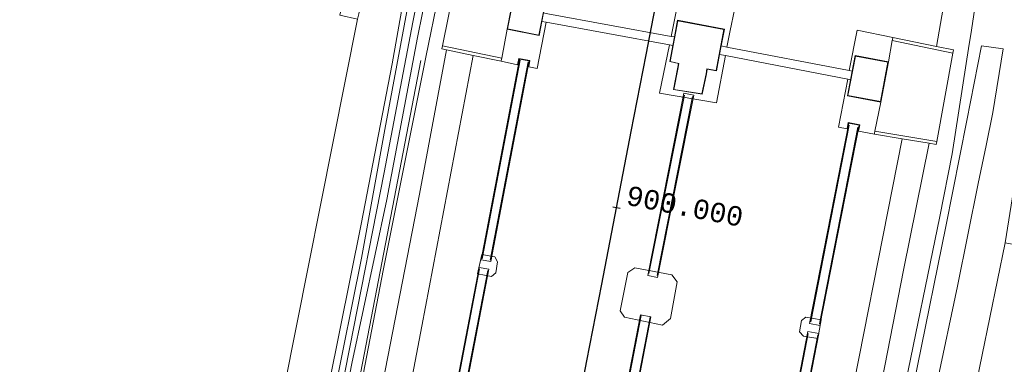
# Model space of a CAD drawing. Extents: x 176032 to 190000, y 318229 to 352878.
# Tile 73 of 184: x 177040 to 177166, y 320637 to 320682. Entities that reach past the tile are written whole.
import ezdxf

# ---------------------------------------------------------------- set-up
doc = ezdxf.new("R2010")
doc.units = 0
for name, color, linetype, lineweight in [('af-b1-rasterhekwerk', 253, 'hekwerk', 18), ('af-bs-haag', 253, 'haag', 18), ('alm-masterstring', 1, 'Continuous', 30), ('bp-b5-boom', 253, 'Continuous', 18), ('bp-b5-grasland', 253, 'Continuous', 18), ('gk-b5-damwand', 253, 'damwand', 18), ('gw-bs-kruinlijn', 253, 'Continuous', 18), ('gw-bs-teenlijn', 253, 'Continuous', 18), ('iw-b6-loopbrug', 253, 'Continuous', 18), ('kd-bs-dakrand', 6, 'Continuous', 18), ('kd-bs-maaiveldlijn', 6, 'Continuous', 18), ('kw-b5-overig', 253, 'Continuous', 18), ('kw-b5-pijler', 253, 'Continuous', 18), ('kw-b5-sluis', 253, 'Continuous', 18), ('og-b5-bekleding', 253, 'Continuous', 18), ('og-b5-grond_ingericht', 253, 'Continuous', 18), ('og-b5-water', 253, 'Continuous', 18), ('og-bs-maaiveld', 253, 'Continuous', 18), ('og-bs-terreinafscheiding', 7, 'Continuous', 18), ('vh-b5-verh_soort', 253, 'Continuous', 18), ('wh-bs-waterlijn', 253, 'Continuous', 18)]:
    doc.layers.add(name, color=color, linetype=linetype, lineweight=lineweight)
doc.layers.add('viewports', color=7, linetype='Continuous')
doc.styles.add('MSL__001', font='monotxt.shx')
doc.linetypes.add('damwand', pattern='A,15,-0.01,[8,RTW.shx,S=1,R=0,X=0,Y=0],2,[8,RTW.shx,S=1,R=0,X=0,Y=0],2,[8,RTW.shx,S=1,R=0,X=0,Y=0],-0.01', length=19.02)
doc.linetypes.add('haag', pattern='A,7,-1.5,[1,RTW.shx,S=0.75,R=45,X=0,Y=0],-1.5', length=10)
doc.linetypes.add('hekwerk', pattern='A,7,-1.5,[1,RTW.shx,S=0.75,R=0,X=0,Y=0],-1.5', length=10)

# ---------------------------------------------------------------- blocks, each defined once
blk = doc.blocks.new('x-ref dtb totaal grijs')
at = {"layer": 'af-b1-rasterhekwerk'}
for points in [[(177098.872, 320651.04, 46.046), (177103.729, 320676.557, 46.046)], [(177104.748, 320676.343, 46.046), (177099.898, 320650.867, 46.046)], [(177120.252, 320649.163, 46.043), (177124.795, 320672.07, 46.034)], [(177125.861, 320671.864, 46.041), (177121.302, 320648.877, 46.06)], [(177141.005, 320642.955, 46.004), (177145.941, 320668.211, 46.004)], [(177147.065, 320667.949, 45.997), (177142.125, 320642.676, 46.002)], [(177093.509, 320623.556, 46.004), (177098.524, 320649.767, 46.082)], [(177099.568, 320649.552, 46.016), (177094.549, 320623.318, 46.036)], [(177114.927, 320621.364, 46.025), (177119.234, 320643.746, 46.025)], [(177120.392, 320643.524, 46.025), (177116.082, 320621.128, 46.025)], [(177135.668, 320615.393, 46.047), (177140.698, 320641.444, 46.038)], [(177141.904, 320641.288, 46.045), (177136.854, 320615.135, 46.054)]]:
    blk.add_polyline3d(points, dxfattribs=at)
at = {"layer": 'af-bs-haag'}
for points in [[(177069.597, 320566.267, 46.756), (177076.925, 320603.437, 46.765), (177090.989, 320676.49, 46.721)], [(177172.918, 320615.763, 46.986), (177164.061, 320617.413, 46.869), (177163.102, 320617.835, 46.869), (177161.935, 320619.155, 46.88), (177160.819, 320620.857, 46.884), (177160.235, 320622.482, 46.865), (177160.064, 320624.335, 46.869), (177165.941, 320653.08, 47.146)]]:
    blk.add_polyline3d(points, dxfattribs=at)
at = {"layer": 'bp-b5-boom'}
for points in [[(177071.869, 320626.501, 44.355), (177082.856, 320681.832, 44.269), (177083.053, 320682.52, 44.256), (177083.055, 320682.551, 43.7), (177083.672, 320684.899, 45.359), (177084.836, 320684.633, 45.355), (177085.693, 320688.022, 45.215), (177084.501, 320688.327, 45.219), (177084.892, 320690.196, 43.7), (177084.9, 320690.226, 44.317), (177085.017, 320690.791, 44.319), (177085.088, 320691.132, 44.321), (177093.153, 320736.792, 44.233), (177098.178, 320733.076, 46.839), (177098.288, 320733.023, 46.892), (177094.749, 320715.784, 46.861), (177090.811, 320695.954, 46.836), (177087.332, 320676.065, 46.861), (177083.314, 320655.493, 46.814), (177079.218, 320635.058, 46.82)], [(177038.42, 320689.526, 44.209), (177041.606, 320689.569, 44.191), (177049.031, 320688.869, 44.178), (177059.98, 320687.311, 44.144), (177065.473, 320686.257, 44.131), (177069.989, 320685.141, 44.109), (177080.776, 320683.06, 44.097), (177080.597, 320682.326, 44.269), (177082.856, 320681.832, 44.269), (177071.869, 320626.501, 44.355)]]:
    blk.add_polyline3d(points, dxfattribs=at)
at = {"layer": 'bp-b5-grasland'}
for points in [[(177079.218, 320635.058, 46.82), (177083.314, 320655.493, 46.814), (177087.332, 320676.065, 46.861), (177090.811, 320695.954, 46.836), (177094.749, 320715.784, 46.861), (177098.288, 320733.023, 46.892), (177098.856, 320732.75, 46.854), (177095.25, 320712.751, 46.876), (177091.345, 320694.3, 46.789), (177086.381, 320667.668, 46.882), (177083.361, 320651.122, 46.833), (177079.81, 320633.477, 46.811)], [(177081.502, 320625.278, 46.842), (177086.146, 320649.525, 46.811), (177091.641, 320676.919, 46.901), (177094.962, 320693.239, 46.898), (177099.002, 320714.535, 46.898), (177101.75, 320731.095, 46.913), (177101.937, 320730.962, 46.797), (177105.929, 320728.438, 44.374), (177106.027, 320728.419, 44.297), (177103.479, 320715.466, 44.269), (177103.384, 320715.49, 44.289), (177101.923, 320715.853, 45.215), (177099.745, 320705.683, 45.146), (177096.562, 320689.953, 45.207), (177096.086, 320690.04, 45.4), (177096.014, 320689.647, 45.845), (177093.768, 320678.387, 45.936), (177093.686, 320677.995, 45.4), (177094.29, 320677.869, 45.215), (177090.812, 320659.332, 45.215), (177085.811, 320633.631, 45.181)], [(177152.923, 320633.779, 46.799), (177157.549, 320656.462, 46.821), (177159.173, 320664.526, 46.75), (177161.327, 320678.627, 46.307), (177161.544, 320679.856, 46.717), (177164.356, 320698.624, 46.717), (177165.41, 320705.847, 46.469), (177165.614, 320705.818, 46.439), (177165.742, 320706.722, 46.439), (177165.525, 320706.753, 46.482), (177166.547, 320713.803, 46.465), (177172.472, 320705.735, 46.938), (177171.636, 320695.686, 46.909), (177170.296, 320680.542, 46.869), (177165.941, 320653.08, 47.146), (177160.064, 320624.335, 46.869)], [(177157.208, 320635.208, 46.856), (177159.846, 320647.519, 46.747), (177162.501, 320660.727, 46.877), (177163.525, 320665.574, 46.808), (177164.378, 320669.844, 46.791), (177165.686, 320678.002, 46.786), (177162.903, 320678.379, 46.765), (177161.029, 320668.797, 46.786), (177158.336, 320655.201, 46.899), (177154.716, 320637.277, 46.843)]]:
    blk.add_polyline3d(points, dxfattribs=at)
for points in [[(177101.75, 320731.095, 46.913), (177099.002, 320714.535, 46.898), (177094.962, 320693.239, 46.898), (177091.641, 320676.919, 46.901), (177086.146, 320649.525, 46.811), (177081.502, 320625.278, 46.842), (177077.987, 320606.582, 46.817), (177073.722, 320584.984, 46.73), (177070.045, 320567.471, 46.661), (177067.734, 320555.978, 46.562), (177067.66, 320555.909, 46.629), (177067.017, 320557.771, 46.783), (177066.825, 320559.042, 46.826), (177068.847, 320568.539, 46.923), (177071.864, 320584.303, 46.957), (177075.289, 320602.202, 46.795), (177078.97, 320621.279, 46.879), (177082.145, 320637.6, 46.848), (177086.644, 320658.64, 46.882), (177090.556, 320679.465, 46.817), (177094.403, 320698.532, 46.966), (177097.839, 320717.023, 46.867), (177100.863, 320731.682, 46.801), (177101.184, 320731.498, 46.841)], [(177160.951, 320706.479, 44.369), (177165.41, 320705.847, 46.469), (177164.356, 320698.624, 46.717), (177161.544, 320679.856, 46.717), (177161.327, 320678.627, 46.307), (177159.173, 320664.526, 46.75), (177157.549, 320656.462, 46.821), (177152.923, 320633.779, 46.799), (177148.78, 320611.92, 46.738), (177144.243, 320589.02, 46.769), (177140.322, 320569.201, 46.76), (177135.143, 320542.821, 46.76), (177131.526, 320540.198, 45.122), (177135.589, 320560.319, 45.185), (177140.183, 320584.226, 45.185), (177146.124, 320614.707, 45.189), (177152.893, 320649.58, 45.146), (177156.181, 320665.886, 45.146), (177157.115, 320665.73, 45.988), (177157.181, 320666.125, 45.988), (177159.248, 320677.467, 45.97), (177159.33, 320677.859, 45.97), (177157.157, 320678.311, 43.974), (177158.711, 320687.475, 43.987)], [(177102.068, 320680.523, 46), (177101.374, 320676.8, 45.936), (177093.768, 320678.387, 45.936), (177096.014, 320689.647, 45.845), (177103.61, 320688.254, 45.845), (177103.063, 320685.573, 46)], [(177150.975, 320676.326, 46), (177151.462, 320679.088, 45.94), (177159.248, 320677.467, 45.97), (177157.181, 320666.125, 45.988), (177149.252, 320667.452, 45.979), (177149.997, 320671.177, 46)]]:
    blk.add_polyline3d(points, close=True, dxfattribs=at)
at = {"layer": 'gk-b5-damwand'}
for points in [[(177151.544, 320679.48, 44), (177157.157, 320678.311, 43.974), (177159.33, 320677.859, 45.97), (177159.248, 320677.467, 45.97), (177151.462, 320679.088, 45.94), (177151.524, 320679.382, 45.94)], [(177101.289, 320676.402, 44), (177097.714, 320677.155, 43.983), (177094.29, 320677.869, 45.215), (177093.686, 320677.995, 45.4), (177093.768, 320678.387, 45.936), (177101.374, 320676.8, 45.936), (177101.31, 320676.5, 46.117)], [(177152.718, 320666.466, 43.996), (177149.186, 320667.057, 44), (177149.202, 320667.155, 45.979), (177149.252, 320667.452, 45.979), (177157.181, 320666.125, 45.988), (177157.115, 320665.73, 45.988), (177156.181, 320665.886, 45.146)]]:
    blk.add_polyline3d(points, close=True, dxfattribs=at)
at = {"layer": 'gw-bs-kruinlijn'}
for points in [[(177098.288, 320733.023, 46.892), (177094.749, 320715.784, 46.861), (177090.811, 320695.954, 46.836), (177087.332, 320676.065, 46.861), (177083.314, 320655.493, 46.814), (177079.218, 320635.058, 46.82), (177074.493, 320610.068, 46.714), (177070.416, 320589.329, 46.773), (177066.997, 320572.553, 46.635), (177066.257, 320570.306, 46.575), (177065.521, 320569.379, 46.467), (177064.447, 320568.888, 46.548)], [(177064.812, 320557.135, 46.652), (177066.668, 320563.3, 46.901), (177069.643, 320578.057, 46.873), (177073.326, 320597.574, 46.839), (177077.866, 320619.328, 46.96), (177081.893, 320639.676, 46.932), (177086.27, 320662.116, 46.935), (177089.972, 320681.428, 46.864), (177094.088, 320702.146, 46.82), (177098.116, 320722.64, 46.929), (177100.064, 320732.141, 46.901)], [(177067.734, 320555.978, 46.562), (177070.045, 320567.471, 46.661), (177073.722, 320584.984, 46.73), (177077.987, 320606.582, 46.817), (177081.502, 320625.278, 46.842), (177086.146, 320649.525, 46.811), (177091.641, 320676.919, 46.901), (177094.962, 320693.239, 46.898), (177099.002, 320714.535, 46.898), (177101.75, 320731.095, 46.913)], [(177135.143, 320542.821, 46.76), (177140.322, 320569.201, 46.76), (177144.243, 320589.02, 46.769), (177148.78, 320611.92, 46.738), (177152.923, 320633.779, 46.799), (177157.549, 320656.462, 46.821), (177159.173, 320664.526, 46.75), (177161.327, 320678.627, 46.307), (177161.544, 320679.856, 46.717), (177164.356, 320698.624, 46.717), (177165.41, 320705.847, 46.469)]]:
    blk.add_polyline3d(points, dxfattribs=at)
at = {"layer": 'gw-bs-teenlijn'}
for points in [[(177096.014, 320689.647, 45.845), (177093.768, 320678.387, 45.936)], [(177082.856, 320681.832, 44.269), (177071.869, 320626.501, 44.355), (177066.052, 320597.708, 44.4), (177061.972, 320574.101, 44.356)], [(177157.181, 320666.125, 45.988), (177159.248, 320677.467, 45.97)]]:
    blk.add_polyline3d(points, dxfattribs=at)
at = {"layer": 'iw-b6-loopbrug'}
for points in [[(177103.652, 320676.688, 46.046), (177104.871, 320676.456, 46.046), (177099.967, 320650.694, 46.046), (177098.748, 320650.926, 46.046)], [(177126.003, 320672.066, 46.042), (177121.355, 320648.632, 46.062), (177120.094, 320648.882, 46.042), (177124.742, 320672.316, 46.032)], [(177145.889, 320668.465, 46.005), (177147.217, 320668.205, 45.996), (177142.189, 320642.482, 46.001), (177140.861, 320642.742, 46.005)], [(177098.453, 320649.927, 46.089), (177099.696, 320649.689, 46.01), (177094.624, 320623.18, 46.03), (177093.381, 320623.418, 46.01)], [(177116.167, 320621.042, 46.025), (177114.813, 320621.303, 46.025), (177119.155, 320643.863, 46.025), (177120.509, 320643.603, 46.025)], [(177140.649, 320641.717, 46.037), (177142.037, 320641.449, 46.046), (177136.924, 320614.968, 46.055), (177135.536, 320615.237, 46.046)]]:
    blk.add_polyline3d(points, close=True, dxfattribs=at)
at = {"layer": 'kd-bs-dakrand'}
for points in [[(177106.126, 320679.774, 64.847), (177102.126, 320680.562, 64.391), (177103.102, 320685.514, 64.443), (177107.103, 320684.726, 64.838), (177106.126, 320679.774, 64.847)], [(177123.961, 320681.616, 64.855), (177129.877, 320680.484, 64.838), (177128.874, 320675.225, 64.799), (177127.681, 320675.452, 64.886), (177127.579, 320674.799, 48.57), (177127.052, 320672.219, 48.63), (177123.449, 320672.788, 48.6), (177123.961, 320675.412, 48.591), (177124.098, 320676.128, 64.847), (177122.966, 320676.396, 64.842), (177123.961, 320681.616, 64.855)], [(177149.957, 320671.235, 64.408), (177145.783, 320672.028, 64.877), (177146.743, 320677.079, 64.864), (177150.917, 320676.286, 64.443), (177149.957, 320671.235, 64.408)]]:
    blk.add_polyline3d(points, dxfattribs=at)
at = {"layer": 'kd-bs-maaiveldlijn'}
for points in [[(177107.161, 320684.765, 46), (177106.738, 320682.621, 46), (177106.524, 320681.532, 46), (177106.165, 320679.715, 46), (177102.068, 320680.523, 46), (177103.063, 320685.573, 46), (177107.161, 320684.765, 46)], [(177129.937, 320680.524, 46), (177129.526, 320678.378, 46), (177129.32, 320677.296, 46), (177128.916, 320675.185, 46), (177127.725, 320675.412, 46), (177127.628, 320674.79, 46), (177127.094, 320672.182, 46), (177123.393, 320672.767, 46), (177123.912, 320675.421, 46), (177124.044, 320676.108, 46), (177122.911, 320676.376, 46), (177123.303, 320678.437, 46), (177123.511, 320679.528, 46), (177123.922, 320681.674, 46), (177129.937, 320680.524, 46)], [(177150.975, 320676.326, 46), (177149.997, 320671.177, 46), (177145.725, 320671.988, 46), (177146.114, 320674.035, 46), (177146.324, 320675.143, 46), (177146.703, 320677.137, 46), (177150.975, 320676.326, 46)]]:
    blk.add_polyline3d(points, dxfattribs=at)
at = {"layer": 'kw-b5-overig'}
for points in [[(177106.524, 320681.532, 46), (177106.165, 320679.715, 46), (177102.068, 320680.523, 46), (177103.063, 320685.573, 46), (177107.161, 320684.765, 46), (177106.738, 320682.621, 46)], [(177123.303, 320678.437, 46), (177123.511, 320679.528, 46), (177123.922, 320681.674, 46), (177129.937, 320680.524, 46), (177129.526, 320678.378, 46), (177129.32, 320677.296, 46), (177128.916, 320675.185, 46), (177127.725, 320675.412, 46), (177127.628, 320674.79, 46), (177127.094, 320672.182, 46), (177123.393, 320672.767, 46), (177123.912, 320675.421, 46), (177124.044, 320676.108, 46), (177122.911, 320676.376, 46)], [(177146.114, 320674.035, 46), (177146.324, 320675.143, 46), (177146.703, 320677.137, 46), (177150.975, 320676.326, 46), (177149.997, 320671.177, 46), (177145.725, 320671.988, 46)]]:
    blk.add_polyline3d(points, close=True, dxfattribs=at)
at = {"layer": 'kw-b5-pijler'}
blk.add_polyline3d([(177131.244, 320683.011, 44), (177130.662, 320680.353, 44), (177130.262, 320678.234, 44), (177129.526, 320678.378, 46), (177129.937, 320680.524, 46), (177123.922, 320681.674, 46), (177123.511, 320679.528, 46), (177123.104, 320679.606, 44), (177123.537, 320681.736, 44), (177124.332, 320685.773, 44)], dxfattribs=at)
for points in [[(177106.524, 320681.532, 46), (177107.073, 320681.433, 44), (177105.895, 320675.473, 44), (177104.828, 320675.695, 44), (177104.952, 320676.505, 44), (177103.564, 320676.777, 44), (177103.393, 320675.972, 44), (177101.289, 320676.402, 44), (177101.31, 320676.5, 46.117), (177101.374, 320676.8, 45.936), (177102.068, 320680.523, 46), (177106.165, 320679.715, 46)], [(177146.324, 320675.143, 46), (177145.952, 320675.215, 44), (177146.956, 320680.402, 44), (177151.544, 320679.48, 44), (177151.524, 320679.382, 45.94), (177151.462, 320679.088, 45.94), (177150.975, 320676.326, 46), (177146.703, 320677.137, 46)], [(177122.877, 320678.516, 44), (177123.303, 320678.437, 46), (177122.911, 320676.376, 46), (177124.044, 320676.108, 46), (177123.912, 320675.421, 46), (177123.393, 320672.767, 46), (177127.094, 320672.182, 46), (177127.628, 320674.79, 46), (177127.725, 320675.412, 46), (177128.916, 320675.185, 46), (177129.32, 320677.296, 46), (177130.058, 320677.152, 44), (177128.908, 320671.06, 44), (177121.616, 320672.296, 44)], [(177145.749, 320674.105, 44), (177146.114, 320674.035, 46), (177145.725, 320671.988, 46), (177149.997, 320671.177, 46), (177149.252, 320667.452, 45.979), (177149.202, 320667.155, 45.979), (177149.186, 320667.057, 44), (177147.139, 320667.454, 44), (177147.292, 320668.239, 44), (177145.817, 320668.537, 44), (177145.662, 320667.749, 44), (177144.556, 320667.953, 44)], [(177100.475, 320651.299, 44), (177100.842, 320650.641, 44), (177100.59, 320649.217, 44), (177100.034, 320648.773, 44), (177098.27, 320649.092, 44), (177098.795, 320651.593, 44)], [(177117.124, 320643.525, 44), (177116.58, 320644.353, 44), (177117.548, 320649.289, 44), (177118.438, 320649.869, 44), (177123.196, 320648.966, 44), (177123.884, 320648.103, 44), (177123.028, 320643.382, 44), (177121.99, 320642.53, 44)], [(177141.922, 320640.796, 44), (177140.076, 320641.098, 44), (177139.582, 320641.679, 44), (177139.819, 320643.124, 44), (177140.397, 320643.537, 44), (177142.332, 320643.202, 44)]]:
    blk.add_polyline3d(points, close=True, dxfattribs=at)
at = {"layer": 'kw-b5-sluis'}
for points in [[(177106.524, 320681.532, 46), (177106.738, 320682.621, 46), (177107.288, 320682.524, 44), (177123.104, 320679.606, 44), (177123.511, 320679.528, 46), (177123.303, 320678.437, 46), (177122.877, 320678.516, 44), (177107.073, 320681.433, 44)], [(177129.526, 320678.378, 46), (177130.262, 320678.234, 44), (177145.952, 320675.215, 44), (177146.324, 320675.143, 46), (177146.114, 320674.035, 46), (177145.749, 320674.105, 44), (177130.058, 320677.152, 44), (177129.32, 320677.296, 46)]]:
    blk.add_polyline3d(points, close=True, dxfattribs=at)
at = {"layer": 'og-b5-bekleding'}
for points in [[(177073.023, 320547.44, 43.981), (177070.219, 320551.967, 45.186), (177075.787, 320581.299, 45.215), (177080.932, 320608.36, 45.172), (177085.811, 320633.631, 45.181), (177090.812, 320659.332, 45.215), (177094.29, 320677.869, 45.215), (177097.714, 320677.155, 43.983), (177091.104, 320642.406, 43.996), (177084.217, 320606.219, 43.979), (177078.579, 320577.082, 43.992)], [(177127.531, 320537.301, 44.009), (177132.771, 320564.557, 43.992), (177138.477, 320594.106, 43.97), (177144.738, 320625.865, 43.966), (177152.718, 320666.466, 43.996), (177156.181, 320665.886, 45.146), (177152.893, 320649.58, 45.146), (177146.124, 320614.707, 45.189), (177140.183, 320584.226, 45.185), (177135.589, 320560.319, 45.185), (177131.526, 320540.198, 45.122)]]:
    blk.add_polyline3d(points, close=True, dxfattribs=at)
at = {"layer": 'og-b5-grond_ingericht'}
blk.add_polyline3d([(177194.329, 320613.138, 46.955), (177189.518, 320613.963, 46.882), (177189.266, 320614.014, 46.881), (177184.926, 320614.89, 46.855), (177184.283, 320615.02, 46.851), (177184.063, 320613.821, 46.973), (177173.876, 320615.605, 46.981), (177172.918, 320615.763, 46.986), (177164.061, 320617.413, 46.869), (177163.102, 320617.835, 46.869), (177161.935, 320619.155, 46.88), (177160.819, 320620.857, 46.884), (177160.235, 320622.482, 46.865), (177160.064, 320624.335, 46.869), (177165.941, 320653.08, 47.146), (177200.61, 320646.621, 46.999)], close=True, dxfattribs=at)
at = {"layer": 'og-b5-water'}
for points in [[(177158.711, 320687.475, 43.987), (177157.157, 320678.311, 43.974), (177151.544, 320679.48, 44), (177146.956, 320680.402, 44), (177145.952, 320675.215, 44), (177130.262, 320678.234, 44), (177130.662, 320680.353, 44), (177131.244, 320683.011, 44)], [(177124.332, 320685.773, 44), (177123.537, 320681.736, 44), (177123.104, 320679.606, 44), (177107.288, 320682.524, 44)], [(177084.217, 320606.219, 43.979), (177091.104, 320642.406, 43.996), (177097.714, 320677.155, 43.983), (177101.289, 320676.402, 44), (177103.393, 320675.972, 44), (177103.564, 320676.777, 44), (177104.952, 320676.505, 44), (177104.828, 320675.695, 44), (177105.895, 320675.473, 44), (177107.073, 320681.433, 44), (177122.877, 320678.516, 44), (177121.616, 320672.296, 44), (177128.908, 320671.06, 44), (177130.058, 320677.152, 44), (177145.749, 320674.105, 44), (177144.556, 320667.953, 44), (177145.662, 320667.749, 44), (177145.817, 320668.537, 44), (177147.292, 320668.239, 44), (177147.139, 320667.454, 44), (177149.186, 320667.057, 44), (177152.718, 320666.466, 43.996), (177144.738, 320625.865, 43.966)]]:
    blk.add_polyline3d(points, dxfattribs=at)
for points in [[(177100.475, 320651.299, 44), (177098.795, 320651.593, 44), (177098.27, 320649.092, 44), (177100.034, 320648.773, 44), (177100.59, 320649.217, 44), (177100.842, 320650.641, 44)], [(177117.124, 320643.525, 44), (177121.99, 320642.53, 44), (177123.028, 320643.382, 44), (177123.884, 320648.103, 44), (177123.196, 320648.966, 44), (177118.438, 320649.869, 44), (177117.548, 320649.289, 44), (177116.58, 320644.353, 44)], [(177141.922, 320640.796, 44), (177142.332, 320643.202, 44), (177140.397, 320643.537, 44), (177139.819, 320643.124, 44), (177139.582, 320641.679, 44), (177140.076, 320641.098, 44)]]:
    blk.add_polyline3d(points, close=True, dxfattribs=at)
at = {"layer": 'og-bs-maaiveld'}
for points in [[(177106.524, 320681.532, 46), (177107.073, 320681.433, 44)], [(177123.104, 320679.606, 44), (177123.511, 320679.528, 46)], [(177151.544, 320679.48, 44), (177151.524, 320679.382, 45.94)], [(177093.768, 320678.387, 45.936), (177093.686, 320677.995, 45.4), (177094.29, 320677.869, 45.215)], [(177093.768, 320678.387, 45.936), (177101.374, 320676.8, 45.936)], [(177122.877, 320678.516, 44), (177123.303, 320678.437, 46)], [(177130.262, 320678.234, 44), (177129.526, 320678.378, 46)], [(177151.524, 320679.382, 45.94), (177151.462, 320679.088, 45.94)], [(177151.462, 320679.088, 45.94), (177159.248, 320677.467, 45.97)], [(177157.157, 320678.311, 43.974), (177159.33, 320677.859, 45.97)], [(177094.29, 320677.869, 45.215), (177097.714, 320677.155, 43.983)], [(177129.32, 320677.296, 46), (177130.058, 320677.152, 44)], [(177159.248, 320677.467, 45.97), (177159.33, 320677.859, 45.97)], [(177101.31, 320676.5, 46.117), (177101.289, 320676.402, 44)], [(177101.374, 320676.8, 45.936), (177101.31, 320676.5, 46.117)], [(177146.324, 320675.143, 46), (177145.952, 320675.215, 44)], [(177145.749, 320674.105, 44), (177146.114, 320674.035, 46)], [(177149.186, 320667.057, 44), (177149.202, 320667.155, 45.979)], [(177149.202, 320667.155, 45.979), (177149.252, 320667.452, 45.979)], [(177149.252, 320667.452, 45.979), (177157.181, 320666.125, 45.988)], [(177152.718, 320666.466, 43.996), (177156.181, 320665.886, 45.146)], [(177156.181, 320665.886, 45.146), (177157.115, 320665.73, 45.988), (177157.181, 320666.125, 45.988)]]:
    blk.add_polyline3d(points, dxfattribs=at)
at = {"layer": 'og-bs-terreinafscheiding'}
for points in [[(177062.493, 320557.371, 46.96), (177063.218, 320557.887, 46.867), (177064.199, 320558.813, 46.817), (177064.985, 320560.229, 46.804), (177065.847, 320564.471, 46.836), (177066.651, 320568.693, 46.736), (177068.324, 320575.953, 46.733), (177070.139, 320584.758, 46.77), (177072.789, 320598.92, 46.804), (177076.506, 320616.706, 46.752), (177079.81, 320633.477, 46.811), (177083.361, 320651.122, 46.833), (177086.381, 320667.668, 46.882), (177091.345, 320694.3, 46.789), (177095.25, 320712.751, 46.876), (177098.856, 320732.75, 46.854)], [(177100.863, 320731.682, 46.801), (177097.839, 320717.023, 46.867), (177094.403, 320698.532, 46.966), (177090.556, 320679.465, 46.817), (177086.644, 320658.64, 46.882), (177082.145, 320637.6, 46.848), (177078.97, 320621.279, 46.879), (177075.289, 320602.202, 46.795), (177071.864, 320584.303, 46.957), (177068.847, 320568.539, 46.923), (177066.825, 320559.042, 46.826), (177067.017, 320557.771, 46.783), (177067.66, 320555.909, 46.629)], [(177101.374, 320676.8, 45.936), (177102.068, 320680.523, 46)], [(177162.903, 320678.379, 46.765), (177161.029, 320668.797, 46.786), (177158.336, 320655.201, 46.899), (177154.716, 320637.277, 46.843), (177149.616, 320611.612, 46.847), (177145.229, 320589.259, 46.578), (177140.009, 320562.797, 46.591), (177136.085, 320544.46, 46.821)], [(177150.975, 320676.326, 46), (177151.462, 320679.088, 45.94)], [(177162.903, 320678.379, 46.765), (177165.686, 320678.002, 46.786), (177164.378, 320669.844, 46.791), (177163.525, 320665.574, 46.808), (177162.501, 320660.727, 46.877), (177159.846, 320647.519, 46.747), (177157.208, 320635.208, 46.856), (177155.141, 320623.749, 46.83), (177155.019, 320622.974, 46.83), (177155.125, 320622.339, 46.83), (177155.27, 320621.837, 46.83), (177157.186, 320618.368, 46.851), (177157.545, 320618.049, 46.851), (177158.09, 320617.703, 46.851), (177158.831, 320617.342, 46.851), (177160.995, 320616.765, 46.968), (177168.161, 320615.457, 47.103), (177181.483, 320613.071, 47.008)], [(177070.219, 320551.967, 45.186), (177075.787, 320581.299, 45.215), (177080.932, 320608.36, 45.172), (177085.811, 320633.631, 45.181), (177090.812, 320659.332, 45.215), (177094.29, 320677.869, 45.215)], [(177149.252, 320667.452, 45.979), (177149.997, 320671.177, 46)], [(177131.526, 320540.198, 45.122), (177135.589, 320560.319, 45.185), (177140.183, 320584.226, 45.185), (177146.124, 320614.707, 45.189), (177152.893, 320649.58, 45.146), (177156.181, 320665.886, 45.146)]]:
    blk.add_polyline3d(points, dxfattribs=at)
at = {"layer": 'vh-b5-verh_soort'}
for points in [[(177079.81, 320633.477, 46.811), (177083.361, 320651.122, 46.833), (177086.381, 320667.668, 46.882), (177091.345, 320694.3, 46.789), (177095.25, 320712.751, 46.876), (177098.856, 320732.75, 46.854), (177099.778, 320732.305, 46.83), (177100.863, 320731.682, 46.801), (177097.839, 320717.023, 46.867), (177094.403, 320698.532, 46.966), (177090.556, 320679.465, 46.817), (177086.644, 320658.64, 46.882), (177082.145, 320637.6, 46.848), (177078.97, 320621.279, 46.879)], [(177154.716, 320637.277, 46.843), (177158.336, 320655.201, 46.899), (177161.029, 320668.797, 46.786), (177162.903, 320678.379, 46.765), (177165.686, 320678.002, 46.786), (177164.378, 320669.844, 46.791), (177163.525, 320665.574, 46.808), (177162.501, 320660.727, 46.877), (177159.846, 320647.519, 46.747), (177157.208, 320635.208, 46.856)]]:
    blk.add_polyline3d(points, dxfattribs=at)
at = {"layer": 'wh-bs-waterlijn'}
for points in [[(177145.952, 320675.215, 44), (177146.956, 320680.402, 44), (177151.544, 320679.48, 44), (177157.157, 320678.311, 43.974), (177158.711, 320687.475, 43.987), (177158.464, 320688.021, 43.987), (177158.295, 320688.423, 43.987), (177157.951, 320689.111, 43.987), (177158.284, 320691.179, 43.987), (177159.424, 320703.709, 43.992), (177160.876, 320713.749, 43.97)], [(177107.288, 320682.524, 44), (177123.104, 320679.606, 44), (177123.537, 320681.736, 44), (177124.332, 320685.773, 44)], [(177131.244, 320683.011, 44), (177130.662, 320680.353, 44), (177130.262, 320678.234, 44), (177145.952, 320675.215, 44)], [(177107.073, 320681.433, 44), (177105.895, 320675.473, 44), (177104.828, 320675.695, 44), (177104.952, 320676.505, 44), (177103.564, 320676.777, 44), (177103.393, 320675.972, 44), (177101.289, 320676.402, 44), (177097.714, 320677.155, 43.983), (177091.104, 320642.406, 43.996), (177084.217, 320606.219, 43.979), (177078.579, 320577.082, 43.992), (177073.023, 320547.44, 43.981)], [(177145.749, 320674.105, 44), (177130.058, 320677.152, 44), (177128.908, 320671.06, 44), (177121.616, 320672.296, 44), (177122.877, 320678.516, 44), (177107.073, 320681.433, 44)], [(177116.517, 320525.089, 44), (177118.408, 320534.644, 44), (177122.661, 320533.771, 44), (177122.779, 320534.304, 44), (177123.262, 320534.217, 43.964), (177127.531, 320537.301, 44.009), (177132.771, 320564.557, 43.992), (177138.477, 320594.106, 43.97), (177144.738, 320625.865, 43.966), (177152.718, 320666.466, 43.996), (177149.186, 320667.057, 44), (177147.139, 320667.454, 44), (177147.292, 320668.239, 44), (177145.817, 320668.537, 44), (177145.662, 320667.749, 44), (177144.556, 320667.953, 44), (177145.749, 320674.105, 44)], [(177100.475, 320651.299, 44), (177100.842, 320650.641, 44), (177100.59, 320649.217, 44), (177100.034, 320648.773, 44), (177098.27, 320649.092, 44), (177098.795, 320651.593, 44), (177100.475, 320651.299, 44)], [(177117.124, 320643.525, 44), (177116.58, 320644.353, 44), (177117.548, 320649.289, 44), (177118.438, 320649.869, 44), (177123.196, 320648.966, 44), (177123.884, 320648.103, 44), (177123.028, 320643.382, 44), (177121.99, 320642.53, 44), (177117.124, 320643.525, 44)], [(177141.922, 320640.796, 44), (177140.076, 320641.098, 44), (177139.582, 320641.679, 44), (177139.819, 320643.124, 44), (177140.397, 320643.537, 44), (177142.332, 320643.202, 44), (177141.922, 320640.796, 44)]]:
    blk.add_polyline3d(points, dxfattribs=at)
blk = doc.blocks.new('x-ref as juka')
at = {"layer": 'alm-masterstring'}
blk.add_line((177116.58, 320657.49), (177115.6, 320657.68), dxfattribs=at)
at = {"layer": 'alm-masterstring', "flags": 128}
blk.add_lwpolyline([(177110.39, 320628.14), (177112.29, 320637.95), (177114.19, 320647.77), (177116.09, 320657.59), (177117.99, 320667.41), (177119.89, 320677.22), (177121.79, 320687.04), (177123.69, 320696.86), (177125.59, 320706.68), (177127.5, 320716.49), (177129.4, 320726.31), (177131.3, 320736.13), (177132.79, 320743.82), (177133.2, 320745.95), (177134.17, 320750.85), (177135.16, 320755.75), (177136.17, 320760.65), (177137.2, 320765.54)], dxfattribs=at)
at = {"layer": 'alm-masterstring', "color": 7, "style": 'MSL__001'}
blk.add_text('900.000', height=2.5, rotation=349.0414, dxfattribs=at).set_placement((177117.19, 320658.01))

msp = doc.modelspace()

# ---------------------------------------------------------------- block references
at = {"layer": 'viewports'}
for name in ['x-ref dtb totaal grijs', 'x-ref as juka']:
    msp.add_blockref(name, (0, 0), dxfattribs=at)

doc.saveas('drawing.dxf')
